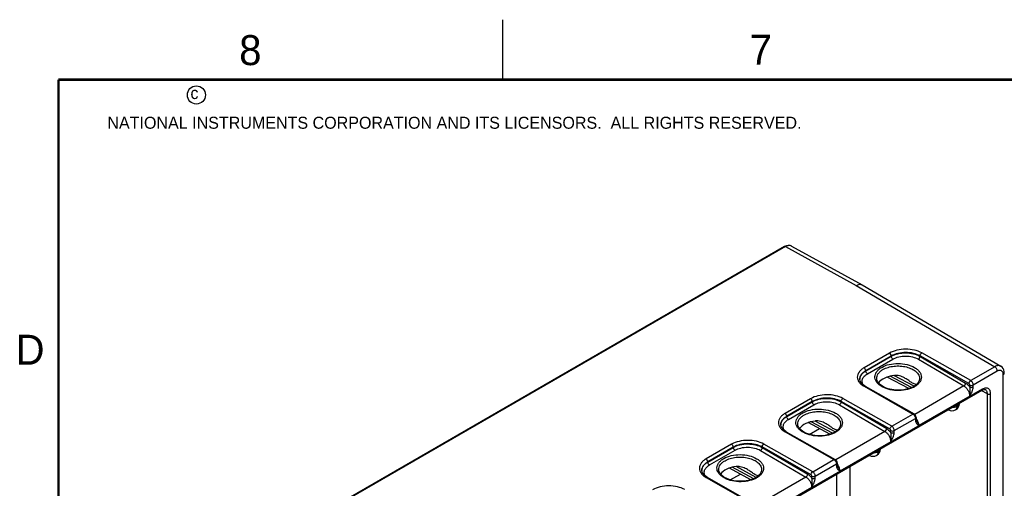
# Model space of a CAD drawing. Header units: inches. Extents: x 0 to 34, y 0 to 22.
# Tile 56 of 117: x 0.2 to 8.4, y 18.1 to 22. Entities that reach past the tile are written whole.
import ezdxf

# ---------------------------------------------------------------- set-up
doc = ezdxf.new("R2010")
doc.units = ezdxf.units.IN
doc.header["$LTSCALE"] = 1.87
doc.header["$MEASUREMENT"] = 0
doc.layers.get('0').update_dxf_attribs({"linetype": 'CONTINUOUS'})
doc.styles.add('TEXTSTYLE_2', font='txt')

msp = doc.modelspace()

# ---------------------------------------------------------------- linework, layer by layer
at = {"color": 2, "linetype": 'CONTINUOUS'}
msp.add_line((4.2, 21.5), (4.2, 22), dxfattribs=at)
at = {"color": 7, "linetype": 'CONTINUOUS'}
for p, q in [((6.5465, 20.1093), (1.7481, 17.3388)), ((6.5539, 20.1086), (1.7555, 17.3381)), ((6.562, 20.1163), (6.5465, 20.1093)), ((6.5539, 20.1086), (7.1438, 19.7855)), ((6.6031, 20.114), (7.1933, 19.7908)), ((7.1438, 19.7855), (8.2969, 19.108)), ((7.1933, 19.7908), (7.1942, 19.7903)), ((7.1942, 19.7903), (8.3474, 19.1126)), ((7.4208, 19.2216), (7.2081, 19.0988)), ((7.4351, 19.1973), (7.2224, 19.0745)), ((7.2224, 19.0729), (7.4351, 19.1957)), ((7.4351, 19.1973), (7.4351, 19.1957)), ((7.6755, 19.1987), (7.6755, 19.1946)), ((8.0824, 18.9679), (7.6755, 19.1987)), ((7.6755, 19.1946), (8.0545, 18.9719)), ((8.0964, 18.9922), (7.6895, 19.223)), ((7.2365, 19.0488), (7.4491, 19.1716)), ((7.6612, 19.1705), (8.0402, 18.9477)), ((8.2969, 19.108), (8.0964, 18.9922)), ((7.2224, 19.0745), (7.2224, 19.0729)), ((7.6046, 18.9341), (7.4268, 19.0297)), ((7.6253, 18.945), (7.4578, 19.035)), ((8.3183, 19.0711), (8.1176, 18.9553)), ((8.3678, 16.3739), (8.3678, 19.0425)), ((7.1726, 19.004), (7.1726, 19.0039)), ((7.1759, 18.9886), (7.1726, 19.004)), ((7.2081, 18.945), (7.6148, 18.7142)), ((7.2181, 18.946), (7.6248, 18.7152)), ((7.3136, 19.0099), (7.3136, 19.01)), ((7.5816, 18.9256), (7.4021, 19.0221)), ((7.6396, 18.9547), (7.6218, 18.9426)), ((8.0402, 18.9477), (7.6303, 18.711)), ((7.671, 19.008), (7.671, 19.008)), ((8.0891, 18.9393), (8.0894, 18.9556)), ((8.1174, 18.939), (8.1176, 18.9553)), ((5.5951, 17.414), (8.1903, 18.9124)), ((8.1943, 18.9211), (5.599, 17.4227)), ((8.0882, 18.8616), (7.6658, 18.6177)), ((8.2362, 18.8814), (8.1846, 18.9091)), ((8.1903, 18.9124), (8.199, 18.9166)), ((8.2195, 18.9174), (8.2195, 18.9174)), ((8.2362, 16.4137), (8.2362, 18.8814)), ((8.2629, 16.4138), (8.2629, 18.8815)), ((6.7632, 18.8419), (6.5505, 18.7191)), ((6.7775, 18.8176), (6.5648, 18.6948)), ((6.5648, 18.6932), (6.7775, 18.816)), ((6.5788, 18.6691), (6.7915, 18.7919)), ((6.7775, 18.8176), (6.7775, 18.816)), ((7.0036, 18.7908), (7.3826, 18.568)), ((7.0179, 18.819), (7.0179, 18.8149)), ((7.4247, 18.5882), (7.0179, 18.819)), ((7.0179, 18.8149), (7.3969, 18.5922)), ((7.4388, 18.6125), (7.0319, 18.8433)), ((7.9818, 18.792), (7.9818, 18.7768)), ((7.9818, 18.7768), (7.9857, 18.7791)), ((7.9857, 18.7791), (7.9857, 18.7943)), ((8.0033, 18.8036), (8.0033, 18.8044)), ((7.4388, 18.6125), (7.6148, 18.7142)), ((7.911, 18.7485), (7.9086, 18.7497)), ((7.9694, 18.7494), (7.9733, 18.7516)), ((6.515, 18.6243), (6.515, 18.6242)), ((6.5182, 18.6089), (6.515, 18.6243)), ((6.5648, 18.6948), (6.5648, 18.6932)), ((6.656, 18.6302), (6.656, 18.6303)), ((6.924, 18.5459), (6.7445, 18.6424)), ((6.9469, 18.5544), (6.7692, 18.65)), ((6.9677, 18.5653), (6.8002, 18.6553)), ((7.0134, 18.6283), (7.0134, 18.6283)), ((7.46, 18.5756), (7.6364, 18.6774)), ((7.6364, 18.6774), (7.6366, 18.6614)), ((7.6422, 18.6859), (7.6425, 18.6699)), ((7.6454, 18.6581), (7.6454, 18.6581)), ((6.5505, 18.5653), (6.9572, 18.3345)), ((6.5605, 18.5663), (6.9672, 18.3355)), ((6.7522, 18.5445), (6.8363, 18.593)), ((6.982, 18.575), (6.9642, 18.5629)), ((7.3826, 18.568), (6.9726, 18.3313)), ((7.4315, 18.5596), (7.4318, 18.5759)), ((7.4598, 18.5593), (7.46, 18.5756)), ((6.1056, 18.4622), (5.8929, 18.3394)), ((6.7812, 18.2328), (6.3743, 18.4636)), ((7.4306, 18.4819), (7.0082, 18.2381)), ((6.1199, 18.4379), (5.9072, 18.3151)), ((5.9072, 18.3135), (6.1199, 18.4363)), ((5.9212, 18.2894), (6.1339, 18.4122)), ((6.1199, 18.4379), (6.1199, 18.4363)), ((6.346, 18.4111), (6.725, 18.1884)), ((6.3602, 18.4393), (6.3602, 18.4352)), ((6.7671, 18.2085), (6.3602, 18.4393)), ((6.3602, 18.4352), (6.7393, 18.2125)), ((7.2534, 18.3688), (7.251, 18.3701)), ((7.3118, 18.3697), (7.3157, 18.3719)), ((7.3242, 18.4123), (7.3242, 18.3971)), ((7.3242, 18.3971), (7.3281, 18.3994)), ((7.3281, 18.3994), (7.3281, 18.4146)), ((7.3457, 18.4239), (7.3457, 18.4247)), ((5.9072, 18.3151), (5.9072, 18.3135)), ((6.7812, 18.2328), (6.9572, 18.3345)), ((6.8024, 18.1959), (6.9788, 18.2977)), ((6.9788, 18.2977), (6.979, 18.2817)), ((6.9846, 18.3062), (6.9849, 18.2902)), ((5.8574, 18.2446), (5.8574, 18.2445)), ((5.8606, 18.2292), (5.8574, 18.2446)), ((5.9984, 18.2506), (5.9984, 18.2506)), ((6.2663, 18.1662), (6.0869, 18.2627)), ((6.0946, 18.1648), (6.1787, 18.2133)), ((6.2893, 18.1747), (6.1115, 18.2703)), ((6.3101, 18.1856), (6.1426, 18.2756)), ((6.3558, 18.2486), (6.3558, 18.2486)), ((6.9803, 18.2137), (6.9803, 17.0752)), ((6.9877, 18.2784), (6.9878, 18.2784)), ((7.0896, 18.2769), (7.0896, 17.0757)), ((5.8929, 18.1856), (6.2996, 17.9548)), ((5.9029, 18.1866), (6.3096, 17.9558)), ((6.3244, 18.1953), (6.3066, 18.1832)), ((6.725, 18.1884), (6.315, 17.9516)), ((6.7739, 18.1799), (6.7741, 18.1962)), ((6.8022, 18.1796), (6.8024, 18.1959)), ((6.773, 18.1022), (6.3506, 17.8584))]:
    msp.add_line(p, q, dxfattribs=at)
at = {"color": 7, "linetype": 'CONTINUOUS', "const_width": 0.02}
for points in [[(0.5, 21.5), (0.5, 0.5)], [(33.5, 21.5), (0.5, 21.5)]]:
    msp.add_lwpolyline(points, dxfattribs=at)
at = {"color": 7, "linetype": 'CONTINUOUS'}
for points in [[(6.6032, 20.114), (6.5914, 20.1184), (6.5772, 20.1194), (6.562, 20.1163)], [(8.3766, 19.0548), (8.3759, 19.066), (8.3724, 19.0811), (8.3661, 19.0943), (8.3574, 19.105), (8.3474, 19.1126)], [(7.2181, 18.946), (7.2002, 18.9581), (7.1853, 18.9727), (7.1759, 18.9886)], [(7.6218, 18.9426), (7.6015, 18.9326), (7.5728, 18.9226), (7.5411, 18.9158), (7.5074, 18.9125), (7.4731, 18.913), (7.4395, 18.917), (7.408, 18.9246), (7.3798, 18.9352), (7.3558, 18.9484), (7.3363, 18.964), (7.3224, 18.9813), (7.315, 18.9992), (7.3136, 19.0099)], [(7.671, 19.008), (7.6704, 19.0011), (7.6653, 18.9851), (7.655, 18.9695), (7.6396, 18.9547)], [(8.199, 18.9166), (8.2076, 18.9189), (8.2146, 18.919), (8.2195, 18.9174)], [(7.6422, 18.6859), (7.6409, 18.6945), (7.6372, 18.7028), (7.6316, 18.71), (7.6248, 18.7152)], [(6.9642, 18.5629), (6.9439, 18.5529), (6.9152, 18.5429), (6.8835, 18.5361), (6.8498, 18.5328), (6.8155, 18.5333), (6.7819, 18.5373), (6.7504, 18.5449), (6.7222, 18.5555), (6.6982, 18.5687), (6.6787, 18.5843), (6.6648, 18.6016), (6.6574, 18.6196), (6.656, 18.6302)], [(7.0134, 18.6283), (7.0128, 18.6214), (7.0077, 18.6055), (6.9974, 18.5898), (6.982, 18.575)], [(7.6454, 18.6581), (7.645, 18.6588), (7.6432, 18.6639), (7.6425, 18.6699)], [(6.5605, 18.5663), (6.5425, 18.5784), (6.5277, 18.5931), (6.5182, 18.6089)], [(6.9846, 18.3062), (6.9833, 18.3148), (6.9796, 18.3231), (6.974, 18.3303), (6.9672, 18.3355)], [(6.9878, 18.2784), (6.9874, 18.2791), (6.9856, 18.2842), (6.9849, 18.2902)], [(5.9029, 18.1866), (5.8849, 18.1987), (5.87, 18.2134), (5.8606, 18.2292)], [(6.3066, 18.1832), (6.2863, 18.1732), (6.2576, 18.1632), (6.2258, 18.1564), (6.1922, 18.1532), (6.1579, 18.1536), (6.1243, 18.1576), (6.0928, 18.1652), (6.0646, 18.1758), (6.0406, 18.189), (6.0211, 18.2046), (6.0072, 18.2219), (5.9998, 18.2399), (5.9984, 18.2506)], [(6.3558, 18.2486), (6.3552, 18.2417), (6.3501, 18.2258), (6.3398, 18.2101), (6.3244, 18.1953)]]:
    msp.add_lwpolyline(points, dxfattribs=at)
at = {"color": 2, "linetype": 'CONTINUOUS'}
msp.add_circle((1.6484, 21.3727), 0.0754, dxfattribs=at)
at = {"color": 7, "linetype": 'CONTINUOUS'}
for centre, radius, start, end in [((6.5872, 20.0849), 0.0332, 61.29487, 61.86749), ((7.2303, 19.0031), 0.0576, 179.16991, 180.00932), ((7.5362, 19.1032), 0.1863, 298.06584, 299.99203), ((7.5311, 19.1128), 0.1972, 296.16912, 298.06644), ((7.9433, 18.8036), 0.06, 300.00168, 359.99859), ((7.9204, 18.7661), 0.02, 235.03357, 241.71767), ((7.9394, 18.8013), 0.06, 241.72739, 300.00049), ((7.9592, 18.767), 0.0203, 300.05407, 311.78622), ((6.5727, 18.6234), 0.0576, 179.16991, 180.00932), ((7.5468, 18.6047), 0.1205, 35.53726, 37.51707), ((7.5454, 18.6037), 0.1222, 34.26466, 35.53889), ((6.8735, 18.7331), 0.1972, 296.16912, 298.06644), ((6.8786, 18.7235), 0.1863, 298.06584, 299.99203), ((7.2628, 18.3864), 0.02, 235.03357, 241.71767), ((7.2818, 18.4216), 0.06, 241.72739, 300.00049), ((7.3016, 18.3873), 0.0203, 300.05407, 311.78622), ((7.2857, 18.4239), 0.06, 300.00168, 359.99859), ((6.8892, 18.225), 0.1205, 35.53726, 37.51707), ((6.8878, 18.224), 0.1222, 34.26466, 35.53889), ((5.915, 18.2437), 0.0576, 179.16991, 180.00932), ((6.2159, 18.3534), 0.1972, 296.16912, 298.06644), ((6.221, 18.3438), 0.1863, 298.06584, 299.99203)]:
    msp.add_arc(centre, radius, start, end, dxfattribs=at)
for centre in [(7.4924, 18.937), (6.8348, 18.5573), (6.1772, 18.1776)]:
    msp.add_ellipse(centre, major_axis=(0.1771, 0.0026), ratio=0.567225, start_param=8.024402, end_param=9.02755, dxfattribs=at)
for points, knots in [([(6.5539, 20.1086), (6.5527, 20.1093), (6.5502, 20.1103), (6.5475, 20.1099), (6.5465, 20.1093)], [0, 0, 0, 0, 0.550016, 1, 1, 1, 1]), ([(6.6028, 20.1142), (6.5996, 20.1159), (6.5921, 20.1184), (6.5798, 20.1185), (6.5667, 20.1152), (6.5582, 20.1111), (6.5539, 20.1086)], [0, 0, 0, 0, 0.217758, 0.451386, 0.71077, 1, 1, 1, 1]), ([(7.1438, 19.7855), (7.1481, 19.788), (7.1567, 19.7921), (7.17, 19.7954), (7.1825, 19.7952), (7.19, 19.7926), (7.1933, 19.7908)], [0, 0, 0, 0, 0.288532, 0.547551, 0.781371, 1, 1, 1, 1]), ([(7.6895, 19.223), (7.6704, 19.2338), (7.626, 19.2495), (7.5551, 19.2568), (7.4842, 19.2488), (7.4399, 19.2326), (7.4208, 19.2216)], [0, 0, 0, 0, 0.236672, 0.499461, 0.762542, 1, 1, 1, 1]), ([(7.4351, 19.1973), (7.435, 19.2022), (7.4316, 19.2116), (7.425, 19.2192), (7.4208, 19.2216)], [0, 0, 0, 0, 0.501694, 1, 1, 1, 1]), ([(7.6755, 19.1987), (7.6584, 19.2084), (7.6187, 19.2225), (7.5552, 19.2289), (7.4918, 19.2217), (7.4521, 19.2072), (7.4351, 19.1973)], [0, 0, 0, 0, 0.236669, 0.499399, 0.762453, 1, 1, 1, 1]), ([(7.4351, 19.1957), (7.4521, 19.2055), (7.4918, 19.2198), (7.5553, 19.2264), (7.6188, 19.2192), (7.6584, 19.2046), (7.6755, 19.1946)], [0, 0, 0, 0, 0.236908, 0.499527, 0.7624, 1, 1, 1, 1]), ([(7.4491, 19.1716), (7.445, 19.174), (7.4385, 19.1815), (7.4352, 19.1909), (7.4351, 19.1957)], [0, 0, 0, 0, 0.499446, 1, 1, 1, 1]), ([(7.4491, 19.1716), (7.4641, 19.1803), (7.4992, 19.1929), (7.5552, 19.1987), (7.6112, 19.1923), (7.6462, 19.1793), (7.6612, 19.1705)], [0, 0, 0, 0, 0.236936, 0.499465, 0.762282, 1, 1, 1, 1]), ([(7.6612, 19.1705), (7.6654, 19.1729), (7.672, 19.1804), (7.6754, 19.1898), (7.6755, 19.1946)], [0, 0, 0, 0, 0.499442, 1, 1, 1, 1]), ([(7.6755, 19.1987), (7.6755, 19.2035), (7.6788, 19.213), (7.6853, 19.2206), (7.6895, 19.223)], [0, 0, 0, 0, 0.501683, 1, 1, 1, 1]), ([(7.3554, 19.1027), (7.3749, 19.114), (7.4201, 19.1303), (7.4924, 19.1378), (7.5648, 19.1295), (7.6193, 19.1093), (7.6533, 19.0856), (7.6718, 19.0659), (7.6834, 19.0442), (7.6874, 19.0213), (7.6834, 18.9984), (7.6717, 18.9768), (7.6533, 18.9574), (7.6379, 18.9467), (7.6294, 18.9418)], [0, 0, 0, 0, 0.137725, 0.29037, 0.443262, 0.581592, 0.642225, 0.696572, 0.745533, 0.791273, 0.836932, 0.885672, 0.93971, 1, 1, 1, 1]), ([(7.366, 19.0846), (7.3792, 19.0923), (7.4094, 19.1047), (7.4585, 19.1143), (7.5104, 19.1153), (7.5608, 19.1077), (7.6057, 19.0921), (7.6415, 19.0696), (7.6621, 19.045), (7.67, 19.0238), (7.6711, 19.0132), (7.671, 19.008)], [0, 0, 0, 0, 0.12849, 0.269913, 0.416975, 0.561292, 0.694972, 0.81231, 0.911926, 0.956801, 1, 1, 1, 1]), ([(8.3474, 19.1126), (8.3441, 19.1146), (8.3364, 19.1174), (8.3237, 19.1178), (8.3101, 19.1146), (8.3013, 19.1105), (8.2969, 19.108)], [0, 0, 0, 0, 0.218283, 0.451626, 0.710692, 1, 1, 1, 1]), ([(8.3183, 19.0711), (8.3183, 19.0746), (8.3169, 19.082), (8.3123, 19.0923), (8.3056, 19.1015), (8.2999, 19.1062), (8.2969, 19.108)], [0, 0, 0, 0, 0.237505, 0.500548, 0.763292, 1, 1, 1, 1]), ([(7.2081, 19.0988), (7.1998, 19.094), (7.1847, 19.0836), (7.1666, 19.0647), (7.1552, 19.0438), (7.1512, 19.0216), (7.1551, 18.9995), (7.1666, 18.9787), (7.1846, 18.96), (7.1998, 18.9497), (7.2081, 18.945)], [0, 0, 0, 0, 0.1456, 0.275666, 0.39237, 0.501041, 0.609522, 0.725719, 0.855108, 1, 1, 1, 1]), ([(7.2224, 19.0745), (7.2148, 19.0701), (7.201, 19.0607), (7.1847, 19.0434), (7.1745, 19.0242), (7.1724, 19.0105), (7.1726, 19.004)], [0, 0, 0, 0, 0.29122, 0.55063, 0.783032, 1, 1, 1, 1]), ([(7.1727, 19.004), (7.1728, 19.0104), (7.1753, 19.0238), (7.1856, 19.0425), (7.2016, 19.0594), (7.215, 19.0686), (7.2224, 19.0729)], [0, 0, 0, 0, 0.218439, 0.452132, 0.711212, 1, 1, 1, 1]), ([(7.2024, 18.9561), (7.1976, 18.9634), (7.1925, 18.9759), (7.1923, 18.9932), (7.1966, 19.0105), (7.2106, 19.0313), (7.2271, 19.0434), (7.2365, 19.0488)], [0, 0, 0, 0, 0.234514, 0.346745, 0.460902, 0.709042, 1, 1, 1, 1]), ([(7.2224, 19.0745), (7.2223, 19.0793), (7.219, 19.0888), (7.2123, 19.0964), (7.2081, 19.0988)], [0, 0, 0, 0, 0.501694, 1, 1, 1, 1]), ([(7.2365, 19.0488), (7.2323, 19.0512), (7.2258, 19.0587), (7.2225, 19.0681), (7.2224, 19.0729)], [0, 0, 0, 0, 0.499446, 1, 1, 1, 1]), ([(7.6181, 18.9358), (7.5979, 18.9259), (7.5525, 18.912), (7.4812, 18.9071), (7.4113, 18.9174), (7.3595, 18.9385), (7.3278, 18.9624), (7.3109, 18.9819), (7.3005, 19.0032), (7.2975, 19.0256), (7.3021, 19.0478), (7.3139, 19.0687), (7.332, 19.0876), (7.3471, 19.098), (7.3554, 19.1027)], [0, 0, 0, 0, 0.141655, 0.295576, 0.447428, 0.583484, 0.642958, 0.696368, 0.744762, 0.790361, 0.836211, 0.885273, 0.939581, 1, 1, 1, 1]), ([(7.3136, 19.01), (7.3135, 19.0169), (7.3157, 19.0315), (7.3264, 19.0518), (7.3436, 19.0701), (7.358, 19.08), (7.366, 19.0846)], [0, 0, 0, 0, 0.218899, 0.452104, 0.710839, 1, 1, 1, 1]), ([(7.5444, 19.0155), (7.5316, 19.0224), (7.5048, 19.0339), (7.4752, 19.0372), (7.4609, 19.0356)], [0, 0, 0, 0, 0.502341, 1, 1, 1, 1]), ([(8.3678, 19.0425), (8.3678, 19.0461), (8.3672, 19.0528), (8.3645, 19.0621), (8.3599, 19.0696), (8.3535, 19.075), (8.3456, 19.0778), (8.3368, 19.0781), (8.3274, 19.0758), (8.3213, 19.0729), (8.3183, 19.0711)], [0, 0, 0, 0, 0.144896, 0.274512, 0.391095, 0.499979, 0.608867, 0.725464, 0.855094, 1, 1, 1, 1]), ([(8.3678, 19.0425), (8.3702, 19.044), (8.3745, 19.0472), (8.3766, 19.0525), (8.3766, 19.0548)], [0, 0, 0, 0, 0.550815, 1, 1, 1, 1]), ([(7.2181, 18.946), (7.2167, 18.9468), (7.213, 18.9473), (7.2097, 18.946), (7.2081, 18.945)], [0, 0, 0, 0, 0.450549, 1, 1, 1, 1]), ([(7.6441, 18.9589), (7.6377, 18.9606), (7.627, 18.9633), (7.6125, 18.9703), (7.6, 18.9784), (7.587, 18.9879), (7.5688, 19.001), (7.5544, 19.0101), (7.5444, 19.0155)], [0, 0, 0, 0, 0.172072, 0.285439, 0.417059, 0.5589, 0.704742, 1, 1, 1, 1]), ([(8.0402, 18.9477), (8.0444, 18.9501), (8.051, 18.9577), (8.0544, 18.9671), (8.0545, 18.9719)], [0, 0, 0, 0, 0.499442, 1, 1, 1, 1]), ([(8.0402, 18.9477), (8.0472, 18.9437), (8.0603, 18.9324), (8.0755, 18.9111), (8.0857, 18.8869), (8.0884, 18.8697), (8.0882, 18.8616)], [0, 0, 0, 0, 0.237012, 0.499142, 0.761736, 1, 1, 1, 1]), ([(8.0545, 18.9719), (8.0577, 18.97), (8.0709, 18.9611), (8.0819, 18.9492), (8.0891, 18.9393)], [0, 0, 0, 0, 0.231863, 1, 1, 1, 1]), ([(8.0824, 18.9679), (8.0824, 18.9727), (8.0856, 18.9822), (8.0922, 18.9898), (8.0964, 18.9922)], [0, 0, 0, 0, 0.501683, 1, 1, 1, 1]), ([(8.0894, 18.9556), (8.0894, 18.958), (8.0878, 18.9629), (8.0845, 18.9667), (8.0824, 18.9679)], [0, 0, 0, 0, 0.501694, 1, 1, 1, 1]), ([(8.0894, 18.9556), (8.0936, 18.9531), (8.1035, 18.9512), (8.1134, 18.9529), (8.1176, 18.9553)], [0, 0, 0, 0, 0.501142, 1, 1, 1, 1]), ([(8.1176, 18.9553), (8.1177, 18.9588), (8.1164, 18.9662), (8.1118, 18.9766), (8.1051, 18.9857), (8.0994, 18.9905), (8.0964, 18.9922)], [0, 0, 0, 0, 0.237844, 0.500904, 0.763472, 1, 1, 1, 1]), ([(7.0319, 18.8433), (7.0128, 18.8541), (6.9684, 18.8698), (6.8975, 18.8771), (6.8266, 18.8691), (6.7823, 18.8529), (6.7632, 18.8419)], [0, 0, 0, 0, 0.236672, 0.499461, 0.762542, 1, 1, 1, 1]), ([(8.0882, 18.8616), (8.0898, 18.8678), (8.092, 18.8806), (8.0931, 18.9002), (8.0923, 18.9199), (8.0907, 18.933), (8.0891, 18.9393)], [0, 0, 0, 0, 0.244834, 0.496388, 0.7504, 1, 1, 1, 1]), ([(8.0882, 18.8616), (8.0951, 18.8743), (8.1055, 18.8931), (8.1149, 18.9193), (8.1173, 18.9326), (8.1174, 18.939)], [0, 0, 0, 0, 0.518376, 0.7695, 1, 1, 1, 1]), ([(8.0891, 18.9393), (8.0933, 18.9369), (8.1032, 18.9349), (8.1132, 18.9367), (8.1174, 18.939)], [0, 0, 0, 0, 0.501141, 1, 1, 1, 1]), ([(8.1903, 18.9124), (8.1916, 18.9132), (8.1938, 18.9159), (8.1943, 18.9193), (8.1943, 18.9211)], [0, 0, 0, 0, 0.449187, 1, 1, 1, 1]), ([(8.2629, 18.8815), (8.2629, 18.8864), (8.2621, 18.8958), (8.2583, 18.9086), (8.252, 18.919), (8.2431, 18.9265), (8.2322, 18.9304), (8.22, 18.9307), (8.207, 18.9276), (8.1985, 18.9236), (8.1943, 18.9211)], [0, 0, 0, 0, 0.144852, 0.274473, 0.391079, 0.499987, 0.608898, 0.725509, 0.855139, 1, 1, 1, 1]), ([(8.2362, 18.8814), (8.2362, 18.8854), (8.2356, 18.8931), (8.2325, 18.9035), (8.2272, 18.912), (8.2222, 18.916), (8.2195, 18.9174)], [0, 0, 0, 0, 0.290139, 0.549089, 0.781834, 1, 1, 1, 1]), ([(8.2362, 18.8814), (8.2402, 18.8792), (8.2496, 18.8774), (8.2589, 18.8792), (8.2629, 18.8815)], [0, 0, 0, 0, 0.501127, 1, 1, 1, 1]), ([(6.7775, 18.8176), (6.7774, 18.8225), (6.774, 18.8319), (6.7674, 18.8395), (6.7632, 18.8419)], [0, 0, 0, 0, 0.501694, 1, 1, 1, 1]), ([(7.0179, 18.819), (7.0008, 18.8287), (6.9611, 18.8428), (6.8976, 18.8492), (6.8342, 18.842), (6.7945, 18.8275), (6.7775, 18.8176)], [0, 0, 0, 0, 0.236669, 0.499399, 0.762453, 1, 1, 1, 1]), ([(6.7775, 18.816), (6.7945, 18.8258), (6.8342, 18.8401), (6.8977, 18.8467), (6.9612, 18.8395), (7.0008, 18.8249), (7.0179, 18.8149)], [0, 0, 0, 0, 0.236908, 0.499527, 0.7624, 1, 1, 1, 1]), ([(6.7915, 18.7919), (6.7874, 18.7943), (6.7808, 18.8018), (6.7775, 18.8112), (6.7775, 18.816)], [0, 0, 0, 0, 0.499446, 1, 1, 1, 1]), ([(6.7915, 18.7919), (6.8065, 18.8006), (6.8416, 18.8132), (6.8976, 18.819), (6.9536, 18.8126), (6.9886, 18.7996), (7.0036, 18.7908)], [0, 0, 0, 0, 0.236936, 0.499465, 0.762282, 1, 1, 1, 1]), ([(7.0036, 18.7908), (7.0077, 18.7932), (7.0143, 18.8007), (7.0177, 18.8101), (7.0179, 18.8149)], [0, 0, 0, 0, 0.499442, 1, 1, 1, 1]), ([(7.0179, 18.819), (7.0179, 18.8238), (7.0211, 18.8333), (7.0277, 18.8409), (7.0319, 18.8433)], [0, 0, 0, 0, 0.501683, 1, 1, 1, 1]), ([(7.9857, 18.7791), (7.9857, 18.7761), (7.9853, 18.7703), (7.9829, 18.7623), (7.979, 18.7559), (7.9753, 18.7528), (7.9733, 18.7516)], [0, 0, 0, 0, 0.289772, 0.549059, 0.782222, 1, 1, 1, 1]), ([(7.9857, 18.7791), (7.9884, 18.7806), (7.9932, 18.7839), (7.9989, 18.7899), (8.0025, 18.7966), (8.0033, 18.8013), (8.0033, 18.8036)], [0, 0, 0, 0, 0.28977, 0.549056, 0.782219, 1, 1, 1, 1]), ([(6.5505, 18.7191), (6.5422, 18.7143), (6.5271, 18.7039), (6.509, 18.685), (6.4975, 18.6641), (6.4936, 18.6419), (6.4975, 18.6198), (6.509, 18.599), (6.527, 18.5803), (6.5421, 18.57), (6.5505, 18.5653)], [0, 0, 0, 0, 0.1456, 0.275666, 0.39237, 0.501041, 0.609522, 0.725719, 0.855108, 1, 1, 1, 1]), ([(6.5648, 18.6948), (6.5647, 18.6996), (6.5613, 18.7091), (6.5547, 18.7167), (6.5505, 18.7191)], [0, 0, 0, 0, 0.501694, 1, 1, 1, 1]), ([(6.9605, 18.5561), (6.9403, 18.5462), (6.8949, 18.5323), (6.8236, 18.5274), (6.7537, 18.5377), (6.7019, 18.5588), (6.6702, 18.5827), (6.6533, 18.6022), (6.6429, 18.6235), (6.6399, 18.6459), (6.6445, 18.6681), (6.6563, 18.689), (6.6744, 18.7079), (6.6895, 18.7183), (6.6978, 18.723)], [0, 0, 0, 0, 0.141655, 0.295576, 0.447428, 0.583484, 0.642958, 0.696368, 0.744762, 0.790361, 0.836211, 0.885273, 0.939581, 1, 1, 1, 1]), ([(6.656, 18.6303), (6.6559, 18.6372), (6.6581, 18.6518), (6.6688, 18.6721), (6.6859, 18.6904), (6.7004, 18.7003), (6.7083, 18.7049)], [0, 0, 0, 0, 0.218899, 0.452104, 0.710839, 1, 1, 1, 1]), ([(6.6978, 18.723), (6.7173, 18.7343), (6.7625, 18.7506), (6.8348, 18.7581), (6.9072, 18.7498), (6.9617, 18.7296), (6.9957, 18.7059), (7.0141, 18.6862), (7.0258, 18.6645), (7.0298, 18.6416), (7.0258, 18.6187), (7.0141, 18.5971), (6.9957, 18.5777), (6.9803, 18.567), (6.9718, 18.5621)], [0, 0, 0, 0, 0.137725, 0.29037, 0.443262, 0.581592, 0.642225, 0.696572, 0.745533, 0.791273, 0.836932, 0.885672, 0.93971, 1, 1, 1, 1]), ([(6.7083, 18.7049), (6.7216, 18.7126), (6.7517, 18.725), (6.8008, 18.7346), (6.8528, 18.7356), (6.9032, 18.728), (6.9481, 18.7124), (6.9839, 18.6899), (7.0045, 18.6653), (7.0124, 18.6441), (7.0135, 18.6335), (7.0134, 18.6283)], [0, 0, 0, 0, 0.12849, 0.269913, 0.416975, 0.561292, 0.694972, 0.81231, 0.911926, 0.956801, 1, 1, 1, 1]), ([(7.6248, 18.7152), (7.6235, 18.7159), (7.6198, 18.7165), (7.6165, 18.7151), (7.6148, 18.7142)], [0, 0, 0, 0, 0.450552, 1, 1, 1, 1]), ([(7.6148, 18.7142), (7.6179, 18.7125), (7.6236, 18.7077), (7.6304, 18.6986), (7.635, 18.6883), (7.6364, 18.6809), (7.6364, 18.6774)], [0, 0, 0, 0, 0.236876, 0.49981, 0.762848, 1, 1, 1, 1]), ([(7.9818, 18.7768), (7.9756, 18.7733), (7.9613, 18.7681), (7.9462, 18.7666), (7.9383, 18.7667)], [0, 0, 0, 0, 0.474452, 1, 1, 1, 1]), ([(7.9777, 18.7582), (7.9774, 18.7576), (7.976, 18.7552), (7.9742, 18.7531), (7.9728, 18.7518)], [0, 0, 0, 0, 0.259307, 1, 1, 1, 1]), ([(7.9818, 18.7768), (7.9818, 18.7751), (7.9815, 18.7687), (7.9799, 18.7623), (7.9777, 18.7582)], [0, 0, 0, 0, 0.274665, 1, 1, 1, 1]), ([(6.5648, 18.6948), (6.5572, 18.6904), (6.5434, 18.681), (6.527, 18.6637), (6.5169, 18.6445), (6.5148, 18.6308), (6.515, 18.6243)], [0, 0, 0, 0, 0.29122, 0.55063, 0.783032, 1, 1, 1, 1]), ([(6.5151, 18.6243), (6.5151, 18.6307), (6.5177, 18.6441), (6.528, 18.6628), (6.544, 18.6797), (6.5574, 18.689), (6.5648, 18.6932)], [0, 0, 0, 0, 0.218439, 0.452132, 0.711212, 1, 1, 1, 1]), ([(6.5448, 18.5764), (6.54, 18.5837), (6.5349, 18.5962), (6.5347, 18.6135), (6.539, 18.6309), (6.553, 18.6516), (6.5695, 18.6637), (6.5788, 18.6691)], [0, 0, 0, 0, 0.234514, 0.346745, 0.460902, 0.709042, 1, 1, 1, 1]), ([(6.5788, 18.6691), (6.5747, 18.6715), (6.5682, 18.679), (6.5649, 18.6885), (6.5648, 18.6932)], [0, 0, 0, 0, 0.499446, 1, 1, 1, 1]), ([(6.8868, 18.6358), (6.874, 18.6427), (6.8472, 18.6542), (6.8176, 18.6575), (6.8033, 18.6559)], [0, 0, 0, 0, 0.502341, 1, 1, 1, 1]), ([(6.9865, 18.5792), (6.9801, 18.5809), (6.9694, 18.5836), (6.9549, 18.5906), (6.9424, 18.5987), (6.9294, 18.6082), (6.9112, 18.6213), (6.8968, 18.6304), (6.8868, 18.6358)], [0, 0, 0, 0, 0.172072, 0.285439, 0.417059, 0.5589, 0.704742, 1, 1, 1, 1]), ([(7.6422, 18.6859), (7.6422, 18.6843), (7.6409, 18.6807), (7.638, 18.6784), (7.6364, 18.6774)], [0, 0, 0, 0, 0.450437, 1, 1, 1, 1]), ([(7.6403, 18.6644), (7.64, 18.6641), (7.639, 18.663), (7.6377, 18.662), (7.6366, 18.6614)], [0, 0, 0, 0, 0.234925, 1, 1, 1, 1]), ([(7.6366, 18.6614), (7.6367, 18.6561), (7.6384, 18.6461), (7.6478, 18.63), (7.6588, 18.6224), (7.6658, 18.6177)], [0, 0, 0, 0, 0.290672, 0.540099, 1, 1, 1, 1]), ([(7.6425, 18.6699), (7.6425, 18.6694), (7.6423, 18.6674), (7.6413, 18.6656), (7.6403, 18.6644)], [0, 0, 0, 0, 0.237384, 1, 1, 1, 1]), ([(7.6454, 18.6581), (7.6492, 18.6511), (7.657, 18.6381), (7.6635, 18.6244), (7.6658, 18.6177)], [0, 0, 0, 0, 0.531956, 1, 1, 1, 1]), ([(7.6658, 18.6177), (7.6656, 18.627), (7.6613, 18.6464), (7.6522, 18.664), (7.6464, 18.6725)], [0, 0, 0, 0, 0.473369, 1, 1, 1, 1]), ([(6.5605, 18.5663), (6.5591, 18.5671), (6.5554, 18.5676), (6.5521, 18.5663), (6.5505, 18.5653)], [0, 0, 0, 0, 0.450549, 1, 1, 1, 1]), ([(7.3826, 18.568), (7.3868, 18.5704), (7.3934, 18.578), (7.3968, 18.5874), (7.3969, 18.5922)], [0, 0, 0, 0, 0.499442, 1, 1, 1, 1]), ([(7.3826, 18.568), (7.3896, 18.564), (7.4027, 18.5527), (7.4179, 18.5314), (7.4281, 18.5072), (7.4307, 18.49), (7.4306, 18.4819)], [0, 0, 0, 0, 0.237012, 0.499142, 0.761736, 1, 1, 1, 1]), ([(7.3969, 18.5922), (7.4001, 18.5903), (7.4133, 18.5814), (7.4243, 18.5695), (7.4315, 18.5596)], [0, 0, 0, 0, 0.231863, 1, 1, 1, 1]), ([(7.4247, 18.5882), (7.4248, 18.5931), (7.428, 18.6025), (7.4346, 18.6101), (7.4388, 18.6125)], [0, 0, 0, 0, 0.501683, 1, 1, 1, 1]), ([(7.4318, 18.5759), (7.4318, 18.5783), (7.4302, 18.5832), (7.4269, 18.587), (7.4247, 18.5882)], [0, 0, 0, 0, 0.501693, 1, 1, 1, 1]), ([(7.4306, 18.4819), (7.4321, 18.4881), (7.4344, 18.5009), (7.4355, 18.5205), (7.4347, 18.5402), (7.4331, 18.5533), (7.4315, 18.5596)], [0, 0, 0, 0, 0.244834, 0.496388, 0.7504, 1, 1, 1, 1]), ([(7.4306, 18.4819), (7.4375, 18.4946), (7.4479, 18.5134), (7.4573, 18.5396), (7.4597, 18.5529), (7.4598, 18.5593)], [0, 0, 0, 0, 0.518376, 0.7695, 1, 1, 1, 1]), ([(7.4315, 18.5596), (7.4357, 18.5572), (7.4456, 18.5552), (7.4556, 18.557), (7.4598, 18.5593)], [0, 0, 0, 0, 0.501141, 1, 1, 1, 1]), ([(7.4318, 18.5759), (7.436, 18.5735), (7.4459, 18.5715), (7.4558, 18.5732), (7.46, 18.5756)], [0, 0, 0, 0, 0.501142, 1, 1, 1, 1]), ([(7.46, 18.5756), (7.4601, 18.5791), (7.4588, 18.5865), (7.4542, 18.5969), (7.4475, 18.606), (7.4418, 18.6108), (7.4388, 18.6125)], [0, 0, 0, 0, 0.237856, 0.500921, 0.763485, 1, 1, 1, 1]), ([(6.3743, 18.4636), (6.3552, 18.4744), (6.3108, 18.4901), (6.2399, 18.4974), (6.169, 18.4894), (6.1247, 18.4732), (6.1056, 18.4622)], [0, 0, 0, 0, 0.236672, 0.499461, 0.762542, 1, 1, 1, 1]), ([(6.1199, 18.4379), (6.1198, 18.4428), (6.1164, 18.4522), (6.1098, 18.4598), (6.1056, 18.4622)], [0, 0, 0, 0, 0.501694, 1, 1, 1, 1]), ([(6.3602, 18.4393), (6.3432, 18.449), (6.3034, 18.4631), (6.24, 18.4696), (6.1766, 18.4623), (6.1369, 18.4478), (6.1199, 18.4379)], [0, 0, 0, 0, 0.236669, 0.499399, 0.762453, 1, 1, 1, 1]), ([(6.1199, 18.4363), (6.1369, 18.4461), (6.1766, 18.4604), (6.2401, 18.467), (6.3036, 18.4598), (6.3432, 18.4452), (6.3602, 18.4352)], [0, 0, 0, 0, 0.236908, 0.499527, 0.7624, 1, 1, 1, 1]), ([(6.3602, 18.4393), (6.3603, 18.4441), (6.3635, 18.4536), (6.3701, 18.4612), (6.3743, 18.4636)], [0, 0, 0, 0, 0.501683, 1, 1, 1, 1]), ([(6.0402, 18.3434), (6.0596, 18.3546), (6.1049, 18.3709), (6.1772, 18.3784), (6.2496, 18.3701), (6.3041, 18.3499), (6.3381, 18.3262), (6.3565, 18.3065), (6.3682, 18.2848), (6.3722, 18.2619), (6.3682, 18.239), (6.3565, 18.2174), (6.3381, 18.198), (6.3227, 18.1873), (6.3142, 18.1824)], [0, 0, 0, 0, 0.137725, 0.29037, 0.443262, 0.581592, 0.642225, 0.696572, 0.745533, 0.791273, 0.836932, 0.885672, 0.93971, 1, 1, 1, 1]), ([(6.1339, 18.4122), (6.1298, 18.4146), (6.1232, 18.4221), (6.1199, 18.4315), (6.1199, 18.4363)], [0, 0, 0, 0, 0.499446, 1, 1, 1, 1]), ([(6.1339, 18.4122), (6.1489, 18.4209), (6.184, 18.4335), (6.24, 18.4393), (6.296, 18.4329), (6.331, 18.4199), (6.346, 18.4111)], [0, 0, 0, 0, 0.236936, 0.499465, 0.762282, 1, 1, 1, 1]), ([(6.346, 18.4111), (6.3501, 18.4135), (6.3567, 18.421), (6.3601, 18.4304), (6.3602, 18.4352)], [0, 0, 0, 0, 0.499442, 1, 1, 1, 1]), ([(7.3242, 18.3971), (7.318, 18.3936), (7.3037, 18.3884), (7.2886, 18.3869), (7.2807, 18.387)], [0, 0, 0, 0, 0.474452, 1, 1, 1, 1]), ([(7.3201, 18.3785), (7.3198, 18.3779), (7.3184, 18.3755), (7.3166, 18.3734), (7.3151, 18.3721)], [0, 0, 0, 0, 0.259307, 1, 1, 1, 1]), ([(7.3281, 18.3994), (7.3281, 18.3964), (7.3277, 18.3906), (7.3253, 18.3826), (7.3214, 18.3762), (7.3177, 18.3731), (7.3157, 18.3719)], [0, 0, 0, 0, 0.289772, 0.549059, 0.782222, 1, 1, 1, 1]), ([(7.3242, 18.3971), (7.3242, 18.3954), (7.3239, 18.389), (7.3223, 18.3826), (7.3201, 18.3785)], [0, 0, 0, 0, 0.274665, 1, 1, 1, 1]), ([(7.3281, 18.3994), (7.3308, 18.4009), (7.3355, 18.4042), (7.3413, 18.4102), (7.3449, 18.4169), (7.3457, 18.4216), (7.3457, 18.4239)], [0, 0, 0, 0, 0.28977, 0.549056, 0.782219, 1, 1, 1, 1]), ([(5.8929, 18.3394), (5.8846, 18.3346), (5.8695, 18.3242), (5.8514, 18.3053), (5.8399, 18.2844), (5.836, 18.2622), (5.8399, 18.2401), (5.8514, 18.2193), (5.8694, 18.2006), (5.8845, 18.1904), (5.8929, 18.1856)], [0, 0, 0, 0, 0.1456, 0.275666, 0.39237, 0.501041, 0.609522, 0.725719, 0.855108, 1, 1, 1, 1]), ([(5.9072, 18.3151), (5.8996, 18.3107), (5.8858, 18.3013), (5.8694, 18.284), (5.8593, 18.2648), (5.8572, 18.2511), (5.8574, 18.2446)], [0, 0, 0, 0, 0.29122, 0.55063, 0.783032, 1, 1, 1, 1]), ([(5.8574, 18.2446), (5.8575, 18.251), (5.8601, 18.2644), (5.8703, 18.2831), (5.8864, 18.3), (5.8998, 18.3093), (5.9072, 18.3135)], [0, 0, 0, 0, 0.218439, 0.452132, 0.711212, 1, 1, 1, 1]), ([(5.8872, 18.1967), (5.8824, 18.204), (5.8773, 18.2165), (5.8771, 18.2338), (5.8814, 18.2512), (5.8954, 18.2719), (5.9118, 18.284), (5.9212, 18.2894)], [0, 0, 0, 0, 0.234514, 0.346745, 0.460902, 0.709042, 1, 1, 1, 1]), ([(5.9072, 18.3151), (5.9071, 18.32), (5.9037, 18.3294), (5.8971, 18.337), (5.8929, 18.3394)], [0, 0, 0, 0, 0.501694, 1, 1, 1, 1]), ([(5.9212, 18.2894), (5.9171, 18.2918), (5.9106, 18.2994), (5.9073, 18.3088), (5.9072, 18.3135)], [0, 0, 0, 0, 0.499446, 1, 1, 1, 1]), ([(6.3029, 18.1764), (6.2827, 18.1665), (6.2373, 18.1526), (6.1659, 18.1477), (6.0961, 18.158), (6.0442, 18.1791), (6.0126, 18.203), (5.9956, 18.2225), (5.9853, 18.2438), (5.9823, 18.2662), (5.9869, 18.2884), (5.9987, 18.3093), (6.0168, 18.3282), (6.0319, 18.3386), (6.0402, 18.3434)], [0, 0, 0, 0, 0.141655, 0.295576, 0.447428, 0.583484, 0.642958, 0.696368, 0.744762, 0.790361, 0.836211, 0.885273, 0.939581, 1, 1, 1, 1]), ([(5.9984, 18.2506), (5.9983, 18.2575), (6.0005, 18.2721), (6.0112, 18.2924), (6.0283, 18.3107), (6.0428, 18.3207), (6.0507, 18.3252)], [0, 0, 0, 0, 0.218899, 0.452104, 0.710839, 1, 1, 1, 1]), ([(6.0507, 18.3252), (6.064, 18.3329), (6.0941, 18.3453), (6.1432, 18.3549), (6.1951, 18.3559), (6.2456, 18.3483), (6.2905, 18.3327), (6.3263, 18.3102), (6.3469, 18.2856), (6.3548, 18.2644), (6.3559, 18.2538), (6.3558, 18.2486)], [0, 0, 0, 0, 0.12849, 0.269913, 0.416975, 0.561292, 0.694972, 0.81231, 0.911926, 0.956801, 1, 1, 1, 1]), ([(6.9672, 18.3355), (6.9659, 18.3363), (6.9622, 18.3368), (6.9589, 18.3354), (6.9572, 18.3345)], [0, 0, 0, 0, 0.450552, 1, 1, 1, 1]), ([(6.9572, 18.3345), (6.9603, 18.3328), (6.966, 18.328), (6.9728, 18.3189), (6.9774, 18.3086), (6.9787, 18.3012), (6.9788, 18.2977)], [0, 0, 0, 0, 0.236876, 0.49981, 0.762848, 1, 1, 1, 1]), ([(6.9846, 18.3062), (6.9846, 18.3046), (6.9833, 18.301), (6.9804, 18.2987), (6.9788, 18.2977)], [0, 0, 0, 0, 0.450437, 1, 1, 1, 1]), ([(6.9849, 18.2902), (6.9849, 18.2897), (6.9847, 18.2877), (6.9837, 18.2859), (6.9827, 18.2847)], [0, 0, 0, 0, 0.237384, 1, 1, 1, 1]), ([(7.0082, 18.2381), (7.008, 18.2473), (7.0037, 18.2668), (6.9946, 18.2843), (6.9888, 18.2928)], [0, 0, 0, 0, 0.473369, 1, 1, 1, 1]), ([(6.2292, 18.2561), (6.2164, 18.263), (6.1896, 18.2745), (6.16, 18.2778), (6.1456, 18.2762)], [0, 0, 0, 0, 0.502341, 1, 1, 1, 1]), ([(6.3289, 18.1995), (6.3225, 18.2012), (6.3118, 18.2039), (6.2973, 18.2109), (6.2848, 18.219), (6.2718, 18.2285), (6.2536, 18.2416), (6.2392, 18.2507), (6.2292, 18.2561)], [0, 0, 0, 0, 0.172072, 0.285439, 0.417059, 0.5589, 0.704742, 1, 1, 1, 1]), ([(6.725, 18.1884), (6.7292, 18.1908), (6.7358, 18.1983), (6.7392, 18.2077), (6.7393, 18.2125)], [0, 0, 0, 0, 0.499442, 1, 1, 1, 1]), ([(6.7393, 18.2125), (6.7425, 18.2106), (6.7557, 18.2017), (6.7667, 18.1898), (6.7739, 18.1799)], [0, 0, 0, 0, 0.231863, 1, 1, 1, 1]), ([(6.7671, 18.2085), (6.7672, 18.2134), (6.7704, 18.2228), (6.777, 18.2304), (6.7812, 18.2328)], [0, 0, 0, 0, 0.501683, 1, 1, 1, 1]), ([(6.7741, 18.1962), (6.7742, 18.1986), (6.7726, 18.2035), (6.7692, 18.2073), (6.7671, 18.2085)], [0, 0, 0, 0, 0.501693, 1, 1, 1, 1]), ([(6.8024, 18.1959), (6.8024, 18.1994), (6.8012, 18.2068), (6.7966, 18.2172), (6.7899, 18.2263), (6.7842, 18.2311), (6.7812, 18.2328)], [0, 0, 0, 0, 0.237856, 0.500921, 0.763485, 1, 1, 1, 1]), ([(6.9827, 18.2847), (6.9824, 18.2844), (6.9813, 18.2833), (6.98, 18.2823), (6.979, 18.2817)], [0, 0, 0, 0, 0.234925, 1, 1, 1, 1]), ([(6.979, 18.2817), (6.9791, 18.2764), (6.9808, 18.2664), (6.9902, 18.2503), (7.0012, 18.2427), (7.0082, 18.2381)], [0, 0, 0, 0, 0.290672, 0.540099, 1, 1, 1, 1]), ([(6.9878, 18.2784), (6.9916, 18.2714), (6.9994, 18.2584), (7.0059, 18.2447), (7.0082, 18.2381)], [0, 0, 0, 0, 0.531956, 1, 1, 1, 1]), ([(5.9029, 18.1866), (5.9015, 18.1874), (5.8978, 18.1879), (5.8945, 18.1866), (5.8929, 18.1856)], [0, 0, 0, 0, 0.450549, 1, 1, 1, 1]), ([(6.725, 18.1884), (6.732, 18.1843), (6.7451, 18.173), (6.7603, 18.1517), (6.7704, 18.1275), (6.7731, 18.1104), (6.773, 18.1022)], [0, 0, 0, 0, 0.237012, 0.499142, 0.761736, 1, 1, 1, 1]), ([(6.773, 18.1022), (6.7745, 18.1084), (6.7768, 18.1212), (6.7778, 18.1408), (6.7771, 18.1605), (6.7754, 18.1736), (6.7739, 18.1799)], [0, 0, 0, 0, 0.244834, 0.496388, 0.7504, 1, 1, 1, 1]), ([(6.773, 18.1022), (6.7799, 18.1149), (6.7903, 18.1337), (6.7997, 18.1599), (6.8021, 18.1732), (6.8022, 18.1796)], [0, 0, 0, 0, 0.518376, 0.7695, 1, 1, 1, 1]), ([(6.7739, 18.1799), (6.7781, 18.1775), (6.788, 18.1755), (6.798, 18.1773), (6.8022, 18.1796)], [0, 0, 0, 0, 0.501141, 1, 1, 1, 1]), ([(6.7741, 18.1962), (6.7783, 18.1938), (6.7882, 18.1918), (6.7982, 18.1935), (6.8024, 18.1959)], [0, 0, 0, 0, 0.501142, 1, 1, 1, 1]), ([(5.7167, 18.0839), (5.6976, 18.0947), (5.6532, 18.1104), (5.5823, 18.1177), (5.5114, 18.1097), (5.4671, 18.0935), (5.448, 18.0825)], [0, 0, 0, 0, 0.236672, 0.499461, 0.762542, 1, 1, 1, 1])]:
    msp.add_open_spline(points, degree=3, knots=knots, dxfattribs=at)

# ---------------------------------------------------------------- texts
at = {"color": 2, "linetype": 'CONTINUOUS', "attachment_point": 1, "line_spacing_factor": 0.9, "style": 'TEXTSTYLE_2'}
for s, insert, char_height, width in [('8', (2.0046, 21.8713), 0.25, 0.25), ('7', (6.2556, 21.8743), 0.25, 0.25), ('c', (1.599, 21.4388), 0.1, 0.1), ('NATIONAL INSTRUMENTS CORPORATION AND ITS LICENSORS.  ALL RIGHTS RESERVED.', (0.9071, 21.1911), 0.1, 7.3), ('D', (0.1424, 19.375), 0.25, 0.25)]:
    msp.add_mtext(s, dxfattribs=dict(at, insert=insert, char_height=char_height, width=width))

doc.saveas('drawing.dxf')
